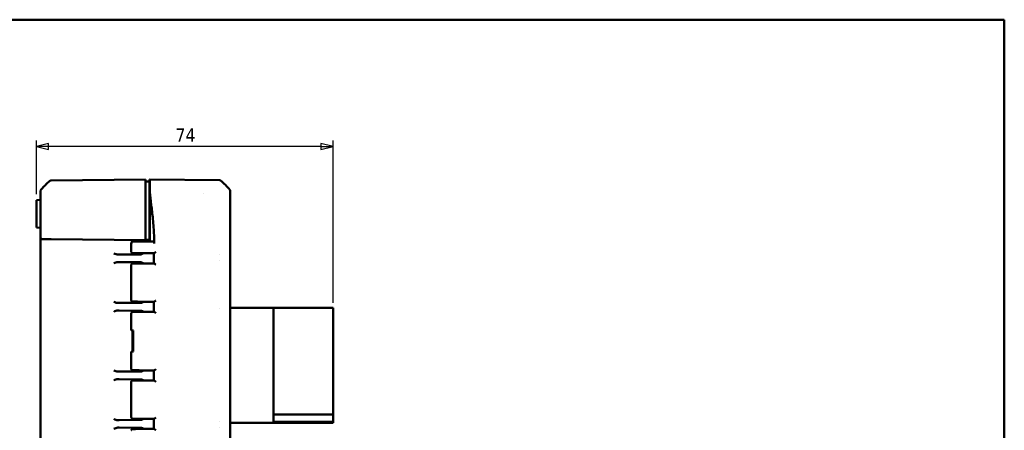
# Model space of a CAD drawing. Header units: millimetres. Extents: x 15 to 430, y 13 to 300.
# Tile 11 of 11: x 187 to 430, y 198 to 300. Entities that reach past the tile are written whole.
import ezdxf

# ---------------------------------------------------------------- set-up
doc = ezdxf.new("R2010")
doc.units = ezdxf.units.MM
doc.header["$LTSCALE"] = 1.5
for name, color, linetype, lineweight in [('Border (ISO)', 7, 'Continuous', 50), ('Dimension (ISO)', 7, 'Continuous', 25), ('Visible (ISO)', 7, 'Continuous', 50)]:
    doc.layers.add(name, color=color, linetype=linetype, lineweight=lineweight)
doc.styles.add('Note Text (ISO)', font='tahoma.ttf')
doc.dimstyles.new('Default (ISO)', dxfattribs={"dimscale": 1.5, "dimtxt": 2.2, "dimasz": 2, "dimexe": 1, "dimexo": 1, "dimgap": 0.762, "dimtad": 1, "dimdec": 1, "dimrnd": 1e-08, "dimtxsty": 'Note Text (ISO)', "dimblk": 'Filled-1', "dimcen": 0.09, "dimdle": 10, "dimclrd": 256, "dimclre": 256, "dimclrt": 256, "dimadec": 0, "dimazin": 0, "dimtfac": 0.863636, "dimtdec": 0, "dimtmove": 0, "dimatfit": 3, "dimfxl": 1, "dimtolj": 1, "dimlwd": -1, "dimlwe": -1, "dimarcsym": 0})

# ---------------------------------------------------------------- blocks, each defined once
blk = doc.blocks.new('Borders Border')
at = {"layer": 'Border (ISO)'}
for p, q in [((10, 200), (287, 200)), ((287, 200), (287, 10))]:
    blk.add_line(p, q, dxfattribs=at)
blk = doc.blocks.new('Filled-1')
at = {"color": 0}
for p, q in [((0, 0), (-1, 0.25)), ((-1, 0.25), (-1, -0.25)), ((-1, 0), (0, 0)), ((-1, -0.25), (0, 0))]:
    blk.add_line(p, q, dxfattribs=at)
at = {"color": 0, "flags": 128}
blk.add_lwpolyline([(-1, -0.25), (0, 0), (-1, 0.25), (-1, -0.25)], dxfattribs=at)
at = {"color": 0}
blk.add_solid([(-1, -0.25), (0, 0), (-1, 0.25), (-1, -0.25)], dxfattribs=at)
blk = doc.blocks.new('*D9')
at = {"layer": 'Defpoints', "color": 0, "transparency": 16777216}
for p in [(190.69, 268.63), (190.69, 255.34), (264.19, 228.37)]:
    blk.add_point(p, dxfattribs=at)
at = {"layer": 'Dimension (ISO)', "transparency": 16777216}
for p, q in [((190.69, 256.84), (190.69, 270.13)), ((261.19, 268.63), (193.69, 268.63)), ((264.19, 229.87), (264.19, 270.13))]:
    blk.add_line(p, q, dxfattribs=at)
at = {"layer": 'Dimension (ISO)', "transparency": 16777216, "xscale": 3, "yscale": 3, "zscale": 3, "rotation": 180}
blk.add_blockref('Filled-1', (190.69, 268.63), dxfattribs=at)
at = {"layer": 'Dimension (ISO)', "transparency": 16777216, "xscale": 3, "yscale": 3, "zscale": 3}
blk.add_blockref('Filled-1', (264.19, 268.63), dxfattribs=at)
at = {"layer": 'Dimension (ISO)', "transparency": 16777216, "insert": (225.13, 273.07), "char_height": 3.3, "attachment_point": 1, "style": 'Note Text (ISO)'}
blk.add_mtext('\\A1;74', dxfattribs=at)

msp = doc.modelspace()

# ---------------------------------------------------------------- linework, layer by layer
at = {"layer": 'Visible (ISO)'}
for p, q in [((194.04, 260.1), (194.05, 260.11)), ((217.69, 260.42), (194.36, 260.22)), ((217.69, 260.42), (217.69, 260.4)), ((217.69, 260.35), (217.69, 260.4)), ((217.69, 260.35), (217.69, 260.24)), ((217.69, 257.97), (217.69, 260.24)), ((217.69, 259.92), (218.69, 259.91)), ((218.69, 260.42), (218.79, 260.42)), ((218.69, 259.89), (218.69, 260.42)), ((218.69, 259.84), (218.69, 259.89)), ((218.69, 259.73), (218.69, 259.84)), ((218.69, 259.73), (218.69, 257.79)), ((218.79, 260.42), (218.79, 260.37)), ((236.01, 260.27), (218.79, 260.42)), ((218.79, 260.26), (218.79, 260.37)), ((218.79, 257.91), (218.79, 260.26)), ((191.69, 257.52), (191.69, 257.51)), ((217.69, 257.97), (217.69, 257.65)), ((217.69, 245.92), (217.69, 257.65)), ((218.79, 257.92), (218.69, 257.92)), ((218.69, 257.47), (218.69, 257.79)), ((218.69, 245.98), (218.69, 257.47)), ((218.79, 257.91), (218.79, 257.79)), ((218.79, 257.79), (218.79, 257.01)), ((218.79, 257.01), (218.79, 250.88)), ((232.17, 257), (232.17, 257)), ((238.69, 257.56), (238.69, 257.58)), ((191.5, 255.41), (190.69, 255.34)), ((190.69, 255.34), (190.69, 251.92)), ((190.69, 248.92), (190.69, 251.92)), ((190.69, 248.92), (190.69, 248.51)), ((191.69, 250.19), (191.69, 246.15)), ((218.79, 245.17), (218.79, 250.88)), ((238.69, 190.61), (238.69, 250.23)), ((190.69, 248.51), (191.5, 248.44)), ((218.69, 248.42), (218.79, 248.42)), ((218.79, 247.42), (218.69, 247.42)), ((191.69, 246.15), (191.69, 245.15)), ((191.69, 245.15), (191.69, 195.7)), ((194.36, 245.63), (192.18, 245.65)), ((194.36, 245.63), (217.69, 245.42)), ((214.19, 244.67), (214.19, 242.51)), ((214.2, 244.62), (214.2, 244.67)), ((214.7, 245.17), (218.79, 245.17)), ((214.7, 245.12), (218.79, 245.12)), ((217.69, 245.92), (217.69, 245.42)), ((217.69, 245.47), (218.69, 245.48)), ((217.69, 245.47), (217.69, 245.17)), ((217.69, 245.17), (217.69, 245.42)), ((218.69, 245.98), (218.69, 245.48)), ((218.69, 245.48), (218.69, 245.42)), ((218.69, 245.42), (218.79, 245.43)), ((218.69, 245.42), (218.69, 245.17)), ((218.79, 245.17), (218.79, 245.12)), ((219.74, 245.09), (218.79, 245.12)), ((211.18, 241.86), (210.88, 241.86)), ((216.5, 241.9), (211.18, 241.86)), ((219.81, 242.18), (219.81, 242.18)), ((236.08, 241.77), (236.08, 241.77)), ((210.88, 239.99), (211.18, 239.99)), ((211.18, 239.99), (216.49, 239.94)), ((214.19, 239.33), (214.19, 230.51)), ((236.08, 240.38), (236.08, 240.38)), ((211.18, 229.86), (210.88, 229.86)), ((211.18, 229.86), (216.5, 229.9)), ((219.82, 230.18), (219.82, 230.18)), ((210.88, 227.99), (211.18, 227.99)), ((216.49, 227.94), (211.18, 227.99)), ((214.19, 227.33), (214.19, 223.1)), ((219.82, 227.67), (219.82, 227.67)), ((236.06, 228.38), (236.06, 228.38)), ((238.69, 228.65), (249.39, 228.65)), ((249.39, 200.15), (249.39, 228.65)), ((249.39, 228.63), (264.19, 228.63)), ((264.19, 228.63), (264.19, 228.37)), ((264.19, 228.37), (264.19, 226.33)), ((264.19, 227.78), (264.2, 227.78)), ((264.2, 226.38), (264.2, 227.78)), ((264.19, 202.25), (264.19, 226.33)), ((264.2, 226.38), (264.2, 217.7)), ((214.2, 223.09), (214.49, 222.92)), ((214.49, 222.92), (214.64, 223.01)), ((214.49, 222.92), (214.49, 217.92)), ((214.64, 223.01), (214.64, 217.83)), ((214.19, 217.74), (214.19, 213.51)), ((214.49, 217.92), (214.2, 217.76)), ((214.64, 217.83), (214.49, 217.92)), ((264.2, 216.3), (264.2, 217.7)), ((264.19, 216.3), (264.2, 216.3)), ((211.18, 212.86), (210.88, 212.86)), ((216.5, 212.9), (211.18, 212.86)), ((219.82, 213.18), (219.82, 213.18)), ((210.88, 210.99), (211.18, 210.99)), ((211.18, 210.99), (216.49, 210.94)), ((214.19, 210.33), (214.19, 201.51)), ((219.82, 210.67), (219.82, 210.67)), ((211.18, 200.86), (210.88, 200.86)), ((211.18, 200.86), (216.49, 200.9)), ((219.81, 201.18), (219.81, 201.18)), ((236.02, 200.47), (236.02, 200.47)), ((238.69, 200.15), (249.39, 200.15)), ((264.19, 202.25), (249.39, 202.25)), ((264.19, 200.44), (249.39, 200.44)), ((249.39, 200.16), (264.19, 200.16)), ((264.19, 202.25), (264.19, 200.44)), ((264.19, 200.44), (264.19, 200.16)), ((210.88, 198.99), (211.18, 198.99)), ((216.49, 198.94), (211.18, 198.99)), ((219.81, 198.67), (219.81, 198.67)), ((236.02, 199.07), (236.02, 199.07))]:
    msp.add_line(p, q, dxfattribs=at)
for centre, radius, start, end in [((194.37, 259.72), 0.5, 90.5, 129.1263), ((191.49, 255.61), 0.2, 275, 0), ((191.49, 248.24), 0.2, 0, 85), ((192.19, 246.15), 0.5, 180, 269.5)]:
    msp.add_arc(centre, radius, start, end, dxfattribs=at)
for centre, major_axis, ratio, start_param, end_param in [((236.01, 259.77), (0.349, 0.358), 0.998485, 0.090079, 0.763352), ((226.85, 248.52), (10.61, 10.62), 0.998486, 6.171458, 6.385429), ((192.19, 257.52), (-0.472, 0.165), 0.999992, 5.946117, 6.620261), ((238.19, 257.57), (0.349, 0.358), 0.998485, 5.485983, 6.159293), ((218.69, 244.67), (-4.5, 0), 0.007756, 6.280989, 6.283181), ((218.65, 242.2), (2.7, 0), 0.008727, 4.685194, 4.874644), ((218.57, 242.48), (0, -0.3), 0.027295, 0.000448, 0.00873), ((218.69, 239.63), (-4.2, 0), 0.008727, 4.866558, 5.363762), ((218.73, 239.65), (-2.7, 0), 0.008727, 4.532469, 4.684394), ((218.8, 239.37), (0, 0.3), 0.027883, 0.000448, 0.00873), ((218.69, 230.21), (4.2, 0), 0.008727, 4.246827, 4.641292), ((219.16, 230.48), (0, -0.3), 0.111885, 6.274404, 6.282735), ((218.85, 230.2), (2.7, 0), 0.008727, 4.824736, 4.922978), ((218.88, 227.65), (-2.7, 0), 0.008727, 4.496847, 4.590198), ((218.69, 220.5), (4.5, -2.61), 0.015096, 3.150337, 3.237604), ((218.69, 220.5), (-4.49, 2.58), 0.083307, 5.87764, 6.243614), ((218.69, 220.35), (4.5, 2.61), 0.015096, 3.045582, 3.132848), ((218.69, 220.35), (-4.49, -2.58), 0.083307, 0.039571, 0.405545), ((218.88, 213.2), (2.7, 0), 0.008727, 4.834579, 4.927926), ((218.69, 210.33), (4.5, 0), 0.008145, 3.138544, 3.141593), ((218.69, 210.63), (-4.2, 0), 0.008727, 4.797966, 5.156397), ((218.85, 210.65), (-2.7, 0), 0.008727, 4.501808, 4.600126), ((219.16, 210.37), (0, 0.3), 0.111802, 0.00045, 0.008782), ((218.69, 201.21), (4.2, 0), 0.008727, 4.065163, 4.561544), ((218.8, 201.48), (0, -0.3), 0.0277, 6.274455, 6.282737), ((218.73, 201.2), (2.7, 0), 0.008727, 4.740201, 4.892243), ((218.57, 198.37), (0, 0.3), 0.027574, 6.274455, 6.282737), ((218.65, 198.65), (-2.7, 0), 0.008727, 4.550263, 4.739862)]:
    msp.add_ellipse(centre, major_axis=major_axis, ratio=ratio, start_param=start_param, end_param=end_param, dxfattribs=at)
for points, knots in [([(191.8, 257.84), (191.91, 257.98), (192.03, 258.13), (192.15, 258.26), (192.72, 258.92), (193.35, 259.54), (194.04, 260.1)], [2.7139441, 2.7139441, 2.7139441, 2.7139441, 2.7687816, 2.7687816, 2.7687816, 3.0272885, 3.0272885, 3.0272885, 3.0272885]), ([(191.69, 257.51), (191.69, 257.51), (191.69, 257.51), (191.69, 257.49), (191.69, 257.48), (191.69, 257.43), (191.69, 257.39), (191.69, 257.32), (191.69, 257.3), (191.69, 257.28), (191.69, 257.27), (191.69, 257.07), (191.69, 256.74), (191.69, 256.29), (191.69, 256.28), (191.69, 255.88), (191.69, 255.4), (191.69, 254.58), (191.69, 254.29), (191.69, 253.77), (191.69, 253.54), (191.69, 252.8), (191.69, 252.27), (191.69, 251.68), (191.69, 251.64), (191.69, 251.38), (191.69, 251.16), (191.69, 250.92), (191.69, 250.9), (191.69, 250.75), (191.69, 250.61), (191.69, 250.38), (191.69, 250.28), (191.69, 250.19)], [0, 0, 0, 0, 0.038161, 0.038161, 0.082152, 0.082152, 0.156594, 0.156594, 0.180183, 0.180183, 0.183999, 0.183999, 0.420835, 0.420835, 0.424877, 0.424877, 0.636271, 0.636271, 0.74201, 0.74201, 0.817652, 0.817652, 0.985511, 0.985511, 0.997541, 0.997541, 1.064606, 1.064606, 1.070453, 1.070453, 1.110913, 1.110913, 1.139807, 1.139807, 1.139807, 1.139807]), ([(218.79, 257.01), (218.83, 256.67), (218.87, 256.32), (218.95, 255.64), (218.99, 255.31), (219.18, 253.78), (219.23, 253.37), (219.43, 251.68), (219.57, 250.58), (219.78, 247.8), (219.84, 246.51), (219.87, 245.17)], [0.000001, 0.000001, 0.000001, 0.000001, 0.114602, 0.114602, 0.222666, 0.222666, 0.547212, 0.547212, 1.254853, 1.254853, 1.809654, 1.809654, 1.809654, 1.809654]), ([(238.69, 250.23), (238.69, 250.33), (238.69, 250.43), (238.69, 250.55), (238.69, 250.56), (238.69, 250.67), (238.69, 250.77), (238.69, 250.94), (238.69, 251.01), (238.69, 251.45), (238.69, 251.81), (238.69, 252.19), (238.69, 252.23), (238.69, 252.53), (238.69, 252.79), (238.69, 253.14), (238.69, 253.25), (238.69, 253.77), (238.69, 254.18), (238.69, 254.64), (238.69, 254.72), (238.69, 255.2), (238.69, 255.56), (238.69, 255.95), (238.69, 256.01), (238.69, 256.41), (238.69, 256.7), (238.69, 257.01), (238.69, 257.08), (238.69, 257.23), (238.69, 257.31), (238.69, 257.38), (238.69, 257.4), (238.69, 257.46), (238.69, 257.5), (238.69, 257.55), (238.69, 257.56), (238.69, 257.56), (238.69, 257.56), (238.69, 257.56)], [0, 0, 0, 0, 0.030177, 0.030177, 0.034281, 0.034281, 0.064188, 0.064188, 0.085224, 0.085224, 0.195029, 0.195029, 0.205845, 0.205845, 0.288195, 0.288195, 0.321394, 0.321394, 0.462393, 0.462393, 0.490247, 0.490247, 0.644943, 0.644943, 0.672853, 0.672853, 0.840016, 0.840016, 0.898325, 0.898325, 0.9781, 0.9781, 0.996663, 0.996663, 1.07159, 1.07159, 1.138005, 1.138005, 1.139044, 1.139044, 1.139044, 1.139044]), ([(214.19, 244.67), (214.19, 244.72), (214.2, 244.77), (214.23, 244.87), (214.25, 244.92), (214.31, 245), (214.34, 245.04), (214.4, 245.08), (214.42, 245.09), (214.46, 245.12), (214.48, 245.13), (214.52, 245.14), (214.53, 245.15), (214.56, 245.16), (214.58, 245.16), (214.61, 245.16), (214.61, 245.17), (214.64, 245.17), (214.64, 245.17), (214.65, 245.17), (214.66, 245.17), (214.66, 245.17)], [0.00004597, 0.00004597, 0.00004597, 0.00004597, 0.01549263, 0.01549263, 0.03135301, 0.03135301, 0.04566941, 0.04566941, 0.0532101, 0.0532101, 0.06028605, 0.06028605, 0.06557863, 0.06557863, 0.07299885, 0.07299885, 0.07959651, 0.07959651, 0.09018261, 0.09018261, 0.09259732, 0.09259732, 0.09259732, 0.09259732]), ([(214.2, 244.67), (214.2, 244.71), (214.21, 244.74), (214.22, 244.81), (214.23, 244.84), (214.27, 244.93), (214.31, 244.98), (214.39, 245.07), (214.45, 245.11), (214.53, 245.14), (214.57, 245.16), (214.63, 245.17), (214.67, 245.17), (214.7, 245.17)], [-0.07871329, -0.07871329, -0.07871329, -0.07871329, -0.06832891, -0.06832891, -0.05793907, -0.05793907, -0.03937438, -0.03937438, -0.02078912, -0.02078912, -0.01039574, -0.01039574, 0, 0, 0, 0]), ([(214.2, 244.62), (214.2, 244.66), (214.21, 244.69), (214.22, 244.76), (214.23, 244.79), (214.27, 244.88), (214.31, 244.93), (214.39, 245.02), (214.44, 245.06), (214.53, 245.09), (214.57, 245.11), (214.63, 245.12), (214.67, 245.12), (214.7, 245.12)], [-0.07860194, -0.07860194, -0.07860194, -0.07860194, -0.06822721, -0.06822721, -0.05784947, -0.05784947, -0.03932019, -0.03932019, -0.02077152, -0.02077152, -0.010388, -0.010388, -0.00000083, -0.00000083, -0.00000083, -0.00000083]), ([(219.74, 245.09), (219.76, 245.09), (219.78, 245.08), (219.81, 245.03), (219.82, 245), (219.85, 244.91), (219.86, 244.86), (219.87, 244.74), (219.87, 244.68), (219.88, 244.62)], [-0.07595227, -0.07595227, -0.07595227, -0.07595227, -0.05665717, -0.05665717, -0.03800073, -0.03800073, -0.01935012, -0.01935012, 0, 0, 0, 0]), ([(219.87, 245.17), (219.87, 245.08), (219.87, 244.99), (219.87, 244.8), (219.87, 244.71), (219.88, 244.62)], [-0.05580806, -0.05580806, -0.05580806, -0.05580806, -0.02790977, -0.02790977, -0.000001, -0.000001, -0.000001, -0.000001]), ([(210.88, 241.86), (210.74, 241.85), (210.57, 241.89), (210.24, 241.99), (210.02, 242.08), (209.83, 242.15)], [0.2315793, 0.2315793, 0.2315793, 0.2315793, 0.2809074, 0.2809074, 0.3401879, 0.3401879, 0.3401879, 0.3401879]), ([(218.57, 242.18), (218.13, 242.18), (217.68, 242.18), (216.85, 242.18), (216.45, 242.18), (215.74, 242.19), (215.43, 242.19), (214.94, 242.2), (214.74, 242.2), (214.57, 242.21), (214.54, 242.21), (214.49, 242.21), (214.48, 242.21), (214.45, 242.22), (214.44, 242.22), (214.42, 242.22), (214.41, 242.22), (214.38, 242.24), (214.36, 242.24), (214.33, 242.26), (214.31, 242.28), (214.27, 242.31), (214.26, 242.33), (214.23, 242.37), (214.21, 242.4), (214.2, 242.46), (214.19, 242.48), (214.19, 242.51)], [0, 0, 0, 0, 0.1329016, 0.1329016, 0.2668461, 0.2668461, 0.4003832, 0.4003832, 0.5359523, 0.5359523, 0.5948607, 0.5948607, 0.6232838, 0.6232838, 0.6309904, 0.6309904, 0.638678, 0.638678, 0.645364, 0.645364, 0.6519847, 0.6519847, 0.6599009, 0.6599009, 0.6689109, 0.6689109, 0.6771772, 0.6771772, 0.6771772, 0.6771772]), ([(216.39, 241.9), (216.42, 241.9), (216.44, 241.91), (216.5, 241.92), (216.52, 241.94), (216.58, 241.97), (216.6, 241.99), (216.64, 242.04), (216.66, 242.07), (216.68, 242.13), (216.68, 242.15), (216.69, 242.18)], [0, 0, 0, 0, 0.00760389, 0.00760389, 0.01697134, 0.01697134, 0.02677656, 0.02677656, 0.03611592, 0.03611592, 0.04434678, 0.04434678, 0.04434678, 0.04434678]), ([(216.49, 241.9), (216.51, 241.9), (216.52, 241.9), (216.63, 241.91), (216.76, 241.94), (217.02, 242.05), (217.14, 242.11), (217.26, 242.18)], [0, 0, 0, 0, 0.00397077, 0.00397077, 0.04867687, 0.04867687, 0.08488123, 0.08488123, 0.08488123, 0.08488123]), ([(219.08, 242.18), (219.24, 242.18), (219.39, 242.18), (219.64, 242.18), (219.72, 242.18), (219.81, 242.18)], [0.00008247, 0.00008247, 0.00008247, 0.00008247, 0.04720466, 0.04720466, 0.07366826, 0.07366826, 0.07366826, 0.07366826]), ([(220.24, 242.48), (220.24, 242.48), (220.24, 242.47), (220.2, 242.44), (220.16, 242.4), (220.08, 242.34), (220.04, 242.31), (219.96, 242.25), (219.92, 242.22), (219.86, 242.19), (219.84, 242.18), (219.82, 242.18), (219.81, 242.18), (219.81, 242.18)], [-0.0473455, -0.0473455, -0.0473455, -0.0473455, -0.04711019, -0.04711019, -0.03666327, -0.03666327, -0.02665364, -0.02665364, -0.01413685, -0.01413685, -0.00298787, -0.00298787, 0, 0, 0, 0]), ([(209.83, 239.7), (210, 239.77), (210.19, 239.84), (210.55, 239.95), (210.73, 239.99), (210.88, 239.99)], [0, 0, 0, 0, 0.0552116, 0.0552116, 0.110419, 0.110419, 0.110419, 0.110419]), ([(214.19, 239.34), (214.19, 239.37), (214.2, 239.4), (214.22, 239.46), (214.23, 239.48), (214.27, 239.54), (214.29, 239.56), (214.33, 239.59), (214.34, 239.59), (214.36, 239.6), (214.37, 239.61), (214.39, 239.62), (214.4, 239.62), (214.42, 239.63), (214.43, 239.63), (214.45, 239.63), (214.45, 239.63), (214.47, 239.64), (214.48, 239.64), (214.52, 239.64), (214.56, 239.64), (214.67, 239.65), (214.77, 239.65), (215.1, 239.65), (215.37, 239.66), (215.84, 239.66), (215.99, 239.66), (216.14, 239.66)], [0.0001767, 0.0001767, 0.0001767, 0.0001767, 0.0093464, 0.0093464, 0.0188941, 0.0188941, 0.0287003, 0.0287003, 0.0330219, 0.0330219, 0.036695, 0.036695, 0.0425981, 0.0425981, 0.0479888, 0.0479888, 0.0562876, 0.0562876, 0.0754958, 0.0754958, 0.1331055, 0.1331055, 0.2198847, 0.2198847, 0.3586775, 0.3586775, 0.4168711, 0.4168711, 0.4168711, 0.4168711]), ([(216.69, 239.67), (216.68, 239.69), (216.68, 239.71), (216.66, 239.76), (216.65, 239.79), (216.61, 239.85), (216.59, 239.87), (216.54, 239.91), (216.51, 239.92), (216.46, 239.93), (216.45, 239.94), (216.42, 239.94), (216.42, 239.94), (216.4, 239.94), (216.4, 239.94), (216.4, 239.94), (216.39, 239.94), (216.39, 239.94), (216.39, 239.94), (216.39, 239.94)], [0.00227864, 0.00227864, 0.00227864, 0.00227864, 0.00921119, 0.00921119, 0.01862914, 0.01862914, 0.02839337, 0.02839337, 0.03770851, 0.03770851, 0.04254963, 0.04254963, 0.04496121, 0.04496121, 0.0458649, 0.0458649, 0.04654264, 0.04654264, 0.04666971, 0.04666971, 0.04666971, 0.04666971]), ([(217.26, 239.67), (217.15, 239.73), (217.04, 239.79), (216.74, 239.92), (216.62, 239.93), (216.53, 239.94), (216.51, 239.94), (216.49, 239.94)], [0.0080611, 0.0080611, 0.0080611, 0.0080611, 0.05833, 0.05833, 0.1433082, 0.1433082, 0.1606727, 0.1606727, 0.1606727, 0.1606727]), ([(219.81, 239.67), (219.72, 239.67), (219.64, 239.67), (219.44, 239.67), (219.32, 239.67), (219.21, 239.67)], [0.06319443, 0.06319443, 0.06319443, 0.06319443, 0.09011867, 0.09011867, 0.12410829, 0.12410829, 0.12410829, 0.12410829]), ([(219.81, 239.67), (219.82, 239.67), (219.82, 239.67), (219.85, 239.66), (219.87, 239.66), (219.93, 239.62), (219.96, 239.6), (220.05, 239.54), (220.09, 239.51), (220.17, 239.44), (220.21, 239.41), (220.25, 239.37), (220.25, 239.37), (220.25, 239.37)], [-0.07070134, -0.07070134, -0.07070134, -0.07070134, -0.06605324, -0.06605324, -0.04958168, -0.04958168, -0.03091258, -0.03091258, -0.0157976, -0.0157976, 0, 0, 0.00035524, 0.00035524, 0.00035524, 0.00035524]), ([(210.88, 229.86), (210.74, 229.85), (210.57, 229.89), (210.24, 229.99), (210.02, 230.08), (209.83, 230.15)], [0.2315793, 0.2315793, 0.2315793, 0.2315793, 0.2809074, 0.2809074, 0.3401879, 0.3401879, 0.3401879, 0.3401879]), ([(216.8, 230.18), (216.39, 230.18), (216, 230.18), (215.38, 230.19), (215.13, 230.19), (214.73, 230.2), (214.59, 230.2), (214.49, 230.21), (214.48, 230.21), (214.45, 230.21), (214.45, 230.21), (214.43, 230.22), (214.42, 230.22), (214.41, 230.22), (214.4, 230.23), (214.37, 230.23), (214.35, 230.24), (214.32, 230.26), (214.3, 230.28), (214.26, 230.31), (214.25, 230.33), (214.22, 230.38), (214.2, 230.4), (214.19, 230.46), (214.19, 230.49), (214.19, 230.51)], [0, 0, 0, 0, 0.1381882, 0.1381882, 0.2683058, 0.2683058, 0.4046642, 0.4046642, 0.4362617, 0.4362617, 0.4444678, 0.4444678, 0.4501521, 0.4501521, 0.4547915, 0.4547915, 0.4617517, 0.4617517, 0.4686298, 0.4686298, 0.4766134, 0.4766134, 0.4856912, 0.4856912, 0.4937729, 0.4937729, 0.4937729, 0.4937729]), ([(216.39, 229.9), (216.42, 229.9), (216.45, 229.91), (216.51, 229.93), (216.54, 229.94), (216.59, 229.98), (216.61, 230), (216.65, 230.05), (216.66, 230.08), (216.68, 230.13), (216.68, 230.16), (216.69, 230.18)], [0, 0, 0, 0, 0.00886445, 0.00886445, 0.0183284, 0.0183284, 0.02811349, 0.02811349, 0.03743097, 0.03743097, 0.0443483, 0.0443483, 0.0443483, 0.0443483]), ([(216.49, 229.9), (216.51, 229.9), (216.52, 229.9), (216.63, 229.91), (216.76, 229.94), (217.02, 230.05), (217.14, 230.11), (217.26, 230.18)], [-0.1320397, -0.1320397, -0.1320397, -0.1320397, -0.1262278, -0.1262278, -0.0608853, -0.0608853, -0.0079995, -0.0079995, -0.0079995, -0.0079995]), ([(219.42, 230.18), (219.46, 230.18), (219.5, 230.18), (219.63, 230.18), (219.73, 230.18), (219.82, 230.18)], [0.00010864, 0.00010864, 0.00010864, 0.00010864, 0.01240109, 0.01240109, 0.04119279, 0.04119279, 0.04119279, 0.04119279]), ([(220.27, 230.48), (220.27, 230.48), (220.26, 230.48), (220.23, 230.44), (220.18, 230.41), (220.11, 230.34), (220.07, 230.31), (219.98, 230.25), (219.94, 230.22), (219.88, 230.19), (219.86, 230.18), (219.83, 230.18), (219.83, 230.18), (219.82, 230.18)], [-0.04919288, -0.04919288, -0.04919288, -0.04919288, -0.04894332, -0.04894332, -0.03782106, -0.03782106, -0.02716932, -0.02716932, -0.01423699, -0.01423699, -0.0030967, -0.0030967, 0, 0, 0, 0]), ([(209.83, 227.7), (210, 227.77), (210.19, 227.84), (210.55, 227.95), (210.73, 227.99), (210.88, 227.99)], [0, 0, 0, 0, 0.0552116, 0.0552116, 0.110419, 0.110419, 0.110419, 0.110419]), ([(214.2, 227.34), (214.2, 227.37), (214.2, 227.4), (214.22, 227.46), (214.24, 227.49), (214.27, 227.54), (214.3, 227.56), (214.33, 227.59), (214.34, 227.59), (214.36, 227.6), (214.37, 227.61), (214.4, 227.62), (214.41, 227.62), (214.43, 227.63), (214.43, 227.63), (214.45, 227.63), (214.46, 227.63), (214.48, 227.64), (214.49, 227.64), (214.53, 227.64), (214.56, 227.64), (214.68, 227.65), (214.78, 227.65), (215.12, 227.65), (215.4, 227.66), (216.05, 227.66), (216.41, 227.67), (217.21, 227.67), (217.65, 227.67), (218.46, 227.67), (218.83, 227.67), (219.2, 227.67)], [0.0002405, 0.0002405, 0.0002405, 0.0002405, 0.0094118, 0.0094118, 0.019016, 0.019016, 0.0288233, 0.0288233, 0.0331216, 0.0331216, 0.0367685, 0.0367685, 0.0426516, 0.0426516, 0.0480755, 0.0480755, 0.0564758, 0.0564758, 0.0760487, 0.0760487, 0.1347572, 0.1347572, 0.2231974, 0.2231974, 0.3630311, 0.3630311, 0.4951408, 0.4951408, 0.6299004, 0.6299004, 0.7407151, 0.7407151, 0.7407151, 0.7407151]), ([(216.69, 227.67), (216.68, 227.69), (216.68, 227.71), (216.66, 227.76), (216.65, 227.79), (216.61, 227.85), (216.59, 227.87), (216.54, 227.91), (216.51, 227.92), (216.46, 227.93), (216.45, 227.94), (216.42, 227.94), (216.42, 227.94), (216.4, 227.94), (216.4, 227.94), (216.4, 227.94), (216.39, 227.94), (216.39, 227.94), (216.39, 227.94), (216.39, 227.94), (216.39, 227.94), (216.39, 227.94), (216.39, 227.94), (216.39, 227.94)], [0.00228463, 0.00228463, 0.00228463, 0.00228463, 0.00921744, 0.00921744, 0.01864093, 0.01864093, 0.02840582, 0.02840582, 0.03771873, 0.03771873, 0.04255994, 0.04255994, 0.04497158, 0.04497158, 0.04587529, 0.04587529, 0.04655305, 0.04655305, 0.04661658, 0.04661658, 0.04664503, 0.04664503, 0.04665925, 0.04665925, 0.04665925, 0.04665925]), ([(217.26, 227.67), (217.15, 227.73), (217.04, 227.79), (216.76, 227.91), (216.63, 227.93), (216.53, 227.94), (216.51, 227.94), (216.49, 227.94)], [-0.06949327, -0.06949327, -0.06949327, -0.06949327, -0.04444906, -0.04444906, -0.00634044, -0.00634044, 0, 0, 0, 0]), ([(219.82, 227.67), (219.73, 227.67), (219.63, 227.67), (219.51, 227.67), (219.48, 227.67), (219.45, 227.67)], [0.06104441, 0.06104441, 0.06104441, 0.06104441, 0.09010876, 0.09010876, 0.09883837, 0.09883837, 0.09883837, 0.09883837]), ([(219.82, 227.67), (219.83, 227.67), (219.83, 227.67), (219.86, 227.66), (219.88, 227.66), (219.94, 227.62), (219.98, 227.6), (220.07, 227.54), (220.11, 227.51), (220.19, 227.44), (220.23, 227.41), (220.27, 227.37), (220.27, 227.37), (220.27, 227.37)], [-0.06940369, -0.06940369, -0.06940369, -0.06940369, -0.06497623, -0.06497623, -0.04920667, -0.04920667, -0.030888, -0.030888, -0.01578126, -0.01578126, 0, 0, 0.00035411, 0.00035411, 0.00035411, 0.00035411]), ([(210.88, 212.86), (210.73, 212.85), (210.55, 212.9), (210.19, 213.01), (210, 213.08), (209.83, 213.15)], [0.2315847, 0.2315847, 0.2315847, 0.2315847, 0.286792, 0.286792, 0.3420036, 0.3420036, 0.3420036, 0.3420036]), ([(219.2, 213.18), (218.76, 213.18), (218.31, 213.18), (217.44, 213.18), (217.01, 213.18), (216.23, 213.18), (215.88, 213.19), (215.27, 213.19), (215.02, 213.19), (214.66, 213.2), (214.56, 213.2), (214.48, 213.21), (214.47, 213.21), (214.44, 213.22), (214.42, 213.22), (214.4, 213.23), (214.39, 213.23), (214.37, 213.24), (214.35, 213.25), (214.31, 213.27), (214.3, 213.29), (214.26, 213.32), (214.25, 213.34), (214.22, 213.39), (214.21, 213.42), (214.2, 213.47), (214.2, 213.49), (214.2, 213.51)], [0, 0, 0, 0, 0.1325546, 0.1325546, 0.2664257, 0.2664257, 0.4000031, 0.4000031, 0.5354478, 0.5354478, 0.6669574, 0.6669574, 0.6908233, 0.6908233, 0.6993684, 0.6993684, 0.7034393, 0.7034393, 0.7100877, 0.7100877, 0.716683, 0.716683, 0.7251043, 0.7251043, 0.7342708, 0.7342708, 0.7400598, 0.7400598, 0.7400598, 0.7400598]), ([(216.39, 212.9), (216.42, 212.9), (216.45, 212.91), (216.51, 212.93), (216.54, 212.94), (216.59, 212.98), (216.61, 213), (216.65, 213.06), (216.66, 213.08), (216.68, 213.14), (216.68, 213.16), (216.69, 213.18)], [0, 0, 0, 0, 0.00896753, 0.00896753, 0.01843607, 0.01843607, 0.02821862, 0.02821862, 0.03753531, 0.03753531, 0.0443464, 0.0443464, 0.0443464, 0.0443464]), ([(216.49, 212.9), (216.51, 212.9), (216.52, 212.9), (216.63, 212.91), (216.76, 212.94), (217.02, 213.05), (217.14, 213.11), (217.26, 213.18)], [0, 0, 0, 0, 0.00397462, 0.00397462, 0.04864836, 0.04864836, 0.084793, 0.084793, 0.084793, 0.084793]), ([(219.45, 213.18), (219.48, 213.18), (219.51, 213.18), (219.63, 213.18), (219.73, 213.18), (219.82, 213.18)], [0.0001114, 0.0001114, 0.0001114, 0.0001114, 0.00884473, 0.00884473, 0.03791509, 0.03791509, 0.03791509, 0.03791509]), ([(220.27, 213.48), (220.27, 213.48), (220.27, 213.48), (220.23, 213.44), (220.19, 213.41), (220.11, 213.34), (220.07, 213.31), (219.98, 213.25), (219.94, 213.22), (219.88, 213.19), (219.86, 213.18), (219.83, 213.18), (219.83, 213.18), (219.82, 213.18)], [-0.04926229, -0.04926229, -0.04926229, -0.04926229, -0.04901222, -0.04901222, -0.03786773, -0.03786773, -0.02719955, -0.02719955, -0.01426305, -0.01426305, -0.00312665, -0.00312665, 0, 0, 0, 0]), ([(209.83, 210.7), (210, 210.77), (210.19, 210.84), (210.55, 210.95), (210.73, 210.99), (210.88, 210.99)], [0, 0, 0, 0, 0.0552116, 0.0552116, 0.110419, 0.110419, 0.110419, 0.110419]), ([(214.18, 210.33), (214.18, 210.37), (214.19, 210.4), (214.21, 210.46), (214.22, 210.48), (214.26, 210.54), (214.28, 210.56), (214.32, 210.59), (214.33, 210.59), (214.35, 210.6), (214.36, 210.61), (214.39, 210.62), (214.4, 210.62), (214.42, 210.63), (214.42, 210.63), (214.44, 210.63), (214.45, 210.63), (214.46, 210.64), (214.47, 210.64), (214.51, 210.64), (214.54, 210.64), (214.72, 210.65), (214.95, 210.65), (215.53, 210.66), (215.87, 210.66), (216.45, 210.67), (216.66, 210.67), (216.88, 210.67)], [0, 0, 0, 0, 0.0093162, 0.0093162, 0.0188276, 0.0188276, 0.0286228, 0.0286228, 0.0329706, 0.0329706, 0.0366775, 0.0366775, 0.0425293, 0.0425293, 0.047683, 0.047683, 0.055473, 0.055473, 0.073208, 0.073208, 0.1263895, 0.1263895, 0.2885639, 0.2885639, 0.4285649, 0.4285649, 0.5015441, 0.5015441, 0.5015441, 0.5015441]), ([(216.69, 210.67), (216.68, 210.69), (216.68, 210.71), (216.66, 210.76), (216.65, 210.79), (216.61, 210.85), (216.59, 210.87), (216.54, 210.91), (216.51, 210.92), (216.46, 210.93), (216.45, 210.94), (216.42, 210.94), (216.42, 210.94), (216.4, 210.94), (216.4, 210.94), (216.4, 210.94), (216.39, 210.94), (216.39, 210.94), (216.39, 210.94), (216.39, 210.94), (216.39, 210.94), (216.39, 210.94), (216.39, 210.94), (216.39, 210.94), (216.39, 210.94), (216.39, 210.94)], [0.00228384, 0.00228384, 0.00228384, 0.00228384, 0.00921619, 0.00921619, 0.01863858, 0.01863858, 0.02840334, 0.02840334, 0.0377167, 0.0377167, 0.04255789, 0.04255789, 0.04496952, 0.04496952, 0.04587323, 0.04587323, 0.04655098, 0.04655098, 0.04661451, 0.04661451, 0.04664295, 0.04664295, 0.04665717, 0.04665717, 0.04667029, 0.04667029, 0.04667029, 0.04667029]), ([(217.26, 210.67), (217.15, 210.73), (217.04, 210.79), (216.74, 210.92), (216.62, 210.93), (216.53, 210.94), (216.51, 210.94), (216.49, 210.94)], [0.0080689, 0.0080689, 0.0080689, 0.0080689, 0.0583136, 0.0583136, 0.1432767, 0.1432767, 0.1606577, 0.1606577, 0.1606577, 0.1606577]), ([(219.82, 210.67), (219.73, 210.67), (219.63, 210.67), (219.5, 210.67), (219.46, 210.67), (219.42, 210.67)], [0.0612972, 0.0612972, 0.0612972, 0.0612972, 0.09009827, 0.09009827, 0.10239618, 0.10239618, 0.10239618, 0.10239618]), ([(219.82, 210.67), (219.83, 210.67), (219.83, 210.67), (219.86, 210.66), (219.88, 210.66), (219.94, 210.62), (219.98, 210.6), (220.07, 210.54), (220.11, 210.51), (220.18, 210.44), (220.23, 210.41), (220.26, 210.37), (220.27, 210.37), (220.27, 210.37)], [-0.0693732, -0.0693732, -0.0693732, -0.0693732, -0.06498388, -0.06498388, -0.04919329, -0.04919329, -0.03086271, -0.03086271, -0.01576482, -0.01576482, 0, 0, 0.00035373, 0.00035373, 0.00035373, 0.00035373]), ([(210.88, 200.86), (210.73, 200.85), (210.55, 200.9), (210.19, 201.01), (210, 201.08), (209.83, 201.15)], [0.2297543, 0.2297543, 0.2297543, 0.2297543, 0.2849616, 0.2849616, 0.3401732, 0.3401732, 0.3401732, 0.3401732]), ([(216.15, 201.18), (215.79, 201.19), (215.47, 201.19), (214.96, 201.2), (214.77, 201.2), (214.59, 201.2), (214.54, 201.21), (214.49, 201.21), (214.48, 201.21), (214.45, 201.21), (214.45, 201.22), (214.43, 201.22), (214.42, 201.22), (214.41, 201.22), (214.4, 201.23), (214.38, 201.24), (214.36, 201.24), (214.32, 201.26), (214.31, 201.28), (214.27, 201.31), (214.25, 201.33), (214.22, 201.38), (214.21, 201.4), (214.2, 201.46), (214.19, 201.48), (214.19, 201.51)], [0, 0, 0, 0, 0.1367215, 0.1367215, 0.2693005, 0.2693005, 0.3320831, 0.3320831, 0.3623403, 0.3623403, 0.370357, 0.370357, 0.3750466, 0.3750466, 0.3793588, 0.3793588, 0.3862398, 0.3862398, 0.3930478, 0.3930478, 0.4009827, 0.4009827, 0.4100337, 0.4100337, 0.4180913, 0.4180913, 0.4180913, 0.4180913]), ([(216.39, 200.9), (216.39, 200.9), (216.39, 200.9), (216.39, 200.9), (216.39, 200.9), (216.4, 200.9), (216.41, 200.9), (216.45, 200.91), (216.48, 200.92), (216.51, 200.93), (216.52, 200.94), (216.56, 200.96), (216.59, 200.98), (216.63, 201.02), (216.65, 201.05), (216.67, 201.11), (216.68, 201.14), (216.69, 201.18), (216.69, 201.18), (216.69, 201.18)], [0, 0, 0, 0, 0.00008395, 0.00008395, 0.00030784, 0.00030784, 0.0026979, 0.0026979, 0.01164183, 0.01164183, 0.01459443, 0.01459443, 0.02453704, 0.02453704, 0.03396973, 0.03396973, 0.04355963, 0.04355963, 0.04438636, 0.04438636, 0.04438636, 0.04438636]), ([(216.49, 200.9), (216.51, 200.9), (216.52, 200.9), (216.63, 200.91), (216.76, 200.94), (217.02, 201.05), (217.14, 201.11), (217.26, 201.18)], [-0.1367114, -0.1367114, -0.1367114, -0.1367114, -0.1298739, -0.1298739, -0.0610559, -0.0610559, -0.0080613, -0.0080613, -0.0080613, -0.0080613]), ([(219.21, 201.18), (219.32, 201.18), (219.44, 201.18), (219.64, 201.18), (219.72, 201.18), (219.81, 201.18)], [0.00009189, 0.00009189, 0.00009189, 0.00009189, 0.03412667, 0.03412667, 0.06104846, 0.06104846, 0.06104846, 0.06104846]), ([(220.25, 201.48), (220.25, 201.48), (220.25, 201.48), (220.21, 201.44), (220.17, 201.41), (220.09, 201.34), (220.05, 201.31), (219.96, 201.25), (219.93, 201.22), (219.87, 201.19), (219.85, 201.18), (219.82, 201.18), (219.82, 201.18), (219.81, 201.18)], [-0.04805031, -0.04805031, -0.04805031, -0.04805031, -0.04781009, -0.04781009, -0.03712774, -0.03712774, -0.026907, -0.026907, -0.0142825, -0.0142825, -0.00314349, -0.00314349, 0, 0, 0, 0]), ([(209.83, 198.7), (210, 198.77), (210.19, 198.84), (210.55, 198.95), (210.73, 198.99), (210.88, 198.99)], [0, 0, 0, 0, 0.0552116, 0.0552116, 0.110419, 0.110419, 0.110419, 0.110419]), ([(214.19, 198.34), (214.19, 198.37), (214.2, 198.4), (214.22, 198.46), (214.23, 198.49), (214.27, 198.54), (214.29, 198.56), (214.33, 198.59), (214.34, 198.59), (214.36, 198.6), (214.37, 198.61), (214.39, 198.62), (214.41, 198.62), (214.43, 198.63), (214.43, 198.63), (214.45, 198.63), (214.45, 198.63), (214.47, 198.64), (214.48, 198.64), (214.52, 198.64), (214.56, 198.64), (214.68, 198.65), (214.78, 198.65), (215.11, 198.65), (215.39, 198.66), (216.03, 198.66), (216.4, 198.67), (217.2, 198.67), (217.63, 198.67), (218.24, 198.67), (218.4, 198.67), (218.57, 198.67)], [0.0002099, 0.0002099, 0.0002099, 0.0002099, 0.0094031, 0.0094031, 0.0189994, 0.0189994, 0.0288059, 0.0288059, 0.0331075, 0.0331075, 0.0367571, 0.0367571, 0.0426356, 0.0426356, 0.0480399, 0.0480399, 0.0563941, 0.0563941, 0.0758157, 0.0758157, 0.1340692, 0.1340692, 0.2218285, 0.2218285, 0.3598301, 0.3598301, 0.4939508, 0.4939508, 0.6276223, 0.6276223, 0.6776358, 0.6776358, 0.6776358, 0.6776358]), ([(216.69, 198.67), (216.68, 198.69), (216.68, 198.71), (216.66, 198.76), (216.65, 198.79), (216.61, 198.85), (216.59, 198.87), (216.54, 198.91), (216.51, 198.92), (216.46, 198.93), (216.45, 198.94), (216.42, 198.94), (216.42, 198.94), (216.4, 198.94), (216.4, 198.94), (216.4, 198.94), (216.39, 198.94), (216.39, 198.94), (216.39, 198.94), (216.39, 198.94)], [0.00228456, 0.00228456, 0.00228456, 0.00228456, 0.00921011, 0.00921011, 0.01862711, 0.01862711, 0.02839122, 0.02839122, 0.03770673, 0.03770673, 0.04254784, 0.04254784, 0.04495941, 0.04495941, 0.0458631, 0.0458631, 0.04654083, 0.04654083, 0.0466679, 0.0466679, 0.0466679, 0.0466679]), ([(217.26, 198.67), (217.15, 198.73), (217.04, 198.79), (216.74, 198.92), (216.62, 198.93), (216.53, 198.94), (216.51, 198.94), (216.49, 198.94)], [-0.05572768, -0.05572768, -0.05572768, -0.05572768, -0.03737485, -0.03737485, -0.00634096, -0.00634096, 0, 0, 0, 0]), ([(219.81, 198.67), (219.72, 198.67), (219.64, 198.67), (219.4, 198.67), (219.24, 198.67), (219.08, 198.67)], [0.06400973, 0.06400973, 0.06400973, 0.06400973, 0.09016521, 0.09016521, 0.13766587, 0.13766587, 0.13766587, 0.13766587]), ([(219.81, 198.67), (219.81, 198.67), (219.82, 198.67), (219.84, 198.67), (219.86, 198.66), (219.92, 198.62), (219.96, 198.6), (220.04, 198.54), (220.08, 198.51), (220.16, 198.44), (220.2, 198.41), (220.24, 198.37), (220.24, 198.37), (220.24, 198.37)], [-0.07085432, -0.07085432, -0.07085432, -0.07085432, -0.06636048, -0.06636048, -0.04958999, -0.04958999, -0.03076427, -0.03076427, -0.01571089, -0.01571089, 0, 0, 0.00035387, 0.00035387, 0.00035387, 0.00035387])]:
    msp.add_open_spline(points, degree=3, knots=knots, dxfattribs=at)
for points in [[(219.78, 239.67), (219.78, 240.51), (219.78, 241.34), (219.78, 242.18)], [(218.04, 239.67), (218.29, 239.67), (218.55, 239.67), (218.8, 239.67)], [(219.81, 239.67), (219.81, 239.67), (219.81, 239.67), (219.81, 239.67)], [(219.16, 230.18), (218.9, 230.18), (218.64, 230.18), (218.39, 230.18)], [(219.78, 227.67), (219.78, 228.51), (219.78, 229.34), (219.78, 230.18)], [(219.78, 210.67), (219.78, 211.51), (219.78, 212.34), (219.78, 213.18)], [(218.33, 210.67), (218.6, 210.67), (218.88, 210.67), (219.16, 210.67)], [(218.8, 201.18), (218.55, 201.18), (218.3, 201.18), (218.06, 201.18)], [(219.78, 198.67), (219.78, 199.51), (219.78, 200.34), (219.78, 201.18)]]:
    msp.add_open_spline(points, degree=3, dxfattribs=at)

# ---------------------------------------------------------------- block references
at = {"xscale": 1.5, "yscale": 1.5, "zscale": 1.5}
msp.add_blockref('Borders Border', (0, 0), dxfattribs=at)

# ---------------------------------------------------------------- dimensions: what is measured, and where the dimension line sits
at = {"layer": 'Dimension (ISO)'}
dim = msp.add_linear_dim(base=(190.68728083, 268.62983099), p1=(264.18728083, 228.36687621), p2=(190.68728083, 255.33608666), angle=180, dimstyle='Default (ISO)', override={"dimgap": 0.762, "dimdec": 0, "dimtol": 0, "dimlim": 0, "dimtp": 0, "dimtm": 0, "dimtdec": 0, "dimtofl": 0, "dimatfit": 1}, dxfattribs=at)
dim.commit()
dim.dimension.update_dxf_attribs({"geometry": '*D9', "text_midpoint": (227.43728083, 268.62983099), "dimtype": 160})

doc.saveas('drawing.dxf')
